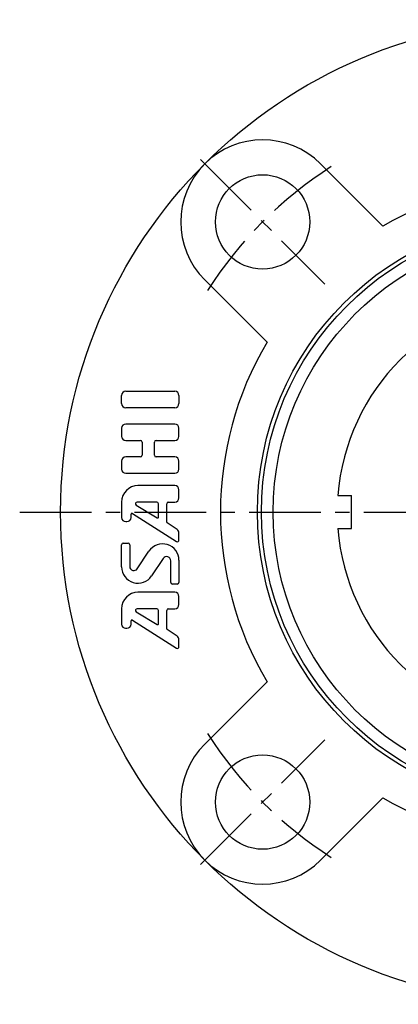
# Model space of a CAD drawing. Extents: x -130 to 273, y -130 to 273.
# Tile 1 of 9: x -130 to -38, y -120 to 120. Entities that reach past the tile are written whole.
import ezdxf

# ---------------------------------------------------------------- set-up
doc = ezdxf.new("R2010")
doc.units = 0
doc.header["$LTSCALE"] = 14
doc.linetypes.add('CENTER', pattern=[2, 1.25, -0.25, 0.25, -0.25])
doc.layers.get('0').update_dxf_attribs({"linetype": 'CONTINUOUS'})
doc.layers.add('1', color=3, linetype='CONTINUOUS')
doc.layers.add('CENTER', color=1, linetype='CENTER')

msp = doc.modelspace()

# ---------------------------------------------------------------- linework, layer by layer
for p, q in [((-56.57, 84.85), (-41.36, 69.64)), ((-84.85, 56.57), (-69.64, 41.36)), ((-52.35, 4), (-49, 4)), ((-49, -4), (-49, 4)), ((-52.35, -4), (-49, -4)), ((-84.85, -56.57), (-69.64, -41.36)), ((-56.57, -84.85), (-41.36, -69.64))]:
    msp.add_line(p, q)
for centre, radius in [((0, 0), 120), ((-70.71, 70.71), 11.5), ((0, 0), 72), ((0, 0), 71), ((0, 0), 68.15), ((-70.71, -70.71), 11.5)]:
    msp.add_circle(centre, radius)
for centre, radius, start, end in [((-70.71, 70.71), 20, 45, 225), ((0, 0), 81, 59.2949, 120.7051), ((0, 0), 52.5, 94.3696, 175.6304), ((0, 0), 81, 149.2949, 210.7051), ((0, 0), 52.5, 184.3696, 265.6304), ((-70.71, -70.71), 20, 135, 315), ((0, 0), 81, 239.2949, 300.7051)]:
    msp.add_arc(centre, radius, start, end)
at = {"layer": '1'}
for p, q in [((-104.13, 29.43), (-92.13, 29.43)), ((-105.13, 26.43), (-105.13, 28.43)), ((-91.13, 28.43), (-91.13, 26.43)), ((-92.13, 25.43), (-104.13, 25.43)), ((-105.13, 20.43), (-105.13, 18.43)), ((-92.13, 21.43), (-104.13, 21.43)), ((-91.13, 18.43), (-91.13, 20.43)), ((-104.13, 17.43), (-100.53, 17.43)), ((-100.13, 17.03), (-100.13, 13.83)), ((-97.13, 13.83), (-97.13, 17.03)), ((-96.73, 17.43), (-92.13, 17.43)), ((-105.13, 12.43), (-105.13, 10.43)), ((-100.53, 13.43), (-104.13, 13.43)), ((-92.13, 13.43), (-96.73, 13.43)), ((-91.13, 10.43), (-91.13, 12.43)), ((-104.13, 9.43), (-92.13, 9.43)), ((-92.13, 6.43), (-101.13, 6.43)), ((-91.13, 3.43), (-91.13, 5.43)), ((-105.13, 2.43), (-105.13, -1.35)), ((-96.53, 2.43), (-101.35, 2.43)), ((-93.73, 2.43), (-92.13, 2.43)), ((-101.56, 1.68), (-96.43, -1.39)), ((-96.13, -1.22), (-96.13, 2.03)), ((-94.13, -2.47), (-94.13, 2.03)), ((-104.13, -2.35), (-103.81, -2.35)), ((-102.81, -1.35), (-102.81, -0.51)), ((-102.5, -0.34), (-91.74, -7.18)), ((-91.58, -4.28), (-94.04, -2.63)), ((-91.13, -6.85), (-91.13, -5.11)), ((-105.13, -13.36), (-105.13, -7.97)), ((-104.73, -7.57), (-103.53, -7.57)), ((-103.13, -7.97), (-103.13, -13.27)), ((-101.3, -13.83), (-98.46, -9.57)), ((-94.96, -11.32), (-97.8, -15.58)), ((-93.13, -17.17), (-93.13, -11.88)), ((-91.13, -11.78), (-91.13, -17.17)), ((-91.53, -17.57), (-92.73, -17.57)), ((-92.13, -19.57), (-101.13, -19.57)), ((-91.13, -22.57), (-91.13, -20.57)), ((-105.13, -23.57), (-105.13, -27.35)), ((-96.53, -23.57), (-101.35, -23.57)), ((-96.13, -27.22), (-96.13, -23.97)), ((-94.13, -28.47), (-94.13, -23.97)), ((-93.73, -23.57), (-92.13, -23.57)), ((-102.5, -26.34), (-91.74, -33.18)), ((-101.56, -24.32), (-96.43, -27.39)), ((-104.14, -28.35), (-103.82, -28.35)), ((-102.81, -27.35), (-102.81, -26.51)), ((-91.57, -30.28), (-94.04, -28.63)), ((-91.13, -32.85), (-91.13, -31.11))]:
    msp.add_line(p, q, dxfattribs=at)
for centre, radius, start, end in [((-104.13, 28.43), 1, 90, 180), ((-92.13, 28.43), 1, 0, 90), ((-104.13, 26.43), 1, 180, 270), ((-92.13, 26.43), 1, 270, 0), ((-104.13, 20.43), 1, 90, 180), ((-92.13, 20.43), 1, 0, 90), ((-104.13, 18.43), 1, 180, 270), ((-100.53, 17.03), 0.4, 0, 90), ((-96.73, 17.03), 0.4, 90, 180), ((-92.13, 18.43), 1, 270, 0), ((-104.13, 12.43), 1, 90, 180), ((-100.53, 13.83), 0.4, 270, 0), ((-96.73, 13.83), 0.4, 180, 270), ((-92.13, 12.43), 1, 0, 90), ((-104.13, 10.43), 1, 180, 270), ((-92.13, 10.43), 1, 270, 0), ((-101.13, 2.43), 4, 90, 180), ((-92.13, 5.43), 1, 0, 90), ((-101.35, 2.03), 0.4, 90, 239.0362), ((-96.53, 2.03), 0.4, 0, 90), ((-93.73, 2.03), 0.4, 90, 180), ((-92.13, 3.43), 1, 270, 0), ((-104.13, -1.35), 1, 180, 270), ((-103.81, -1.35), 1, 270, 0), ((-102.61, -0.51), 0.2, 57.5288, 180), ((-96.33, -1.22), 0.2, 239.0362, 0), ((-93.93, -2.47), 0.2, 180, 236.3099), ((-92.13, -5.11), 1, 0, 56.3099), ((-91.53, -6.85), 0.4, 237.5288, 0), ((-104.73, -7.97), 0.4, 90, 180), ((-103.53, -7.97), 0.4, 0, 90), ((-95.13, -11.78), 4, 0, 146.3099), ((-94.13, -11.88), 1, 0, 146.3099), ((-101.13, -13.36), 4, 180, 326.3099), ((-102.13, -13.27), 1, 180, 326.3099), ((-92.73, -17.17), 0.4, 180, 270), ((-91.53, -17.17), 0.4, 270, 0), ((-101.13, -23.57), 4, 90, 180), ((-92.13, -20.57), 1, 0, 90), ((-101.35, -23.97), 0.4, 90, 239.0362), ((-96.53, -23.97), 0.4, 0, 90), ((-93.73, -23.97), 0.4, 90, 180), ((-92.13, -22.57), 1, 270, 0), ((-102.61, -26.51), 0.2, 57.5288, 180), ((-104.13, -27.35), 1, 180, 270), ((-103.81, -27.35), 1, 270, 0), ((-96.33, -27.22), 0.2, 239.0362, 0), ((-93.93, -28.47), 0.2, 180, 236.3099), ((-92.13, -31.11), 1, 0, 56.3099), ((-91.53, -32.85), 0.4, 237.5288, 0)]:
    msp.add_arc(centre, radius, start, end, dxfattribs=at)
at = {"layer": 'CENTER'}
for p, q in [((-85.91, 85.91), (-55.51, 55.51)), ((-130, 0), (130, 0)), ((-85.91, -85.91), (-55.51, -55.51))]:
    msp.add_line(p, q, dxfattribs=at)
for start, end in [(122.6576, 147.3424), (212.6576, 237.3424)]:
    msp.add_arc((0, 0), 100, start, end, dxfattribs=at)

doc.saveas('drawing.dxf')
